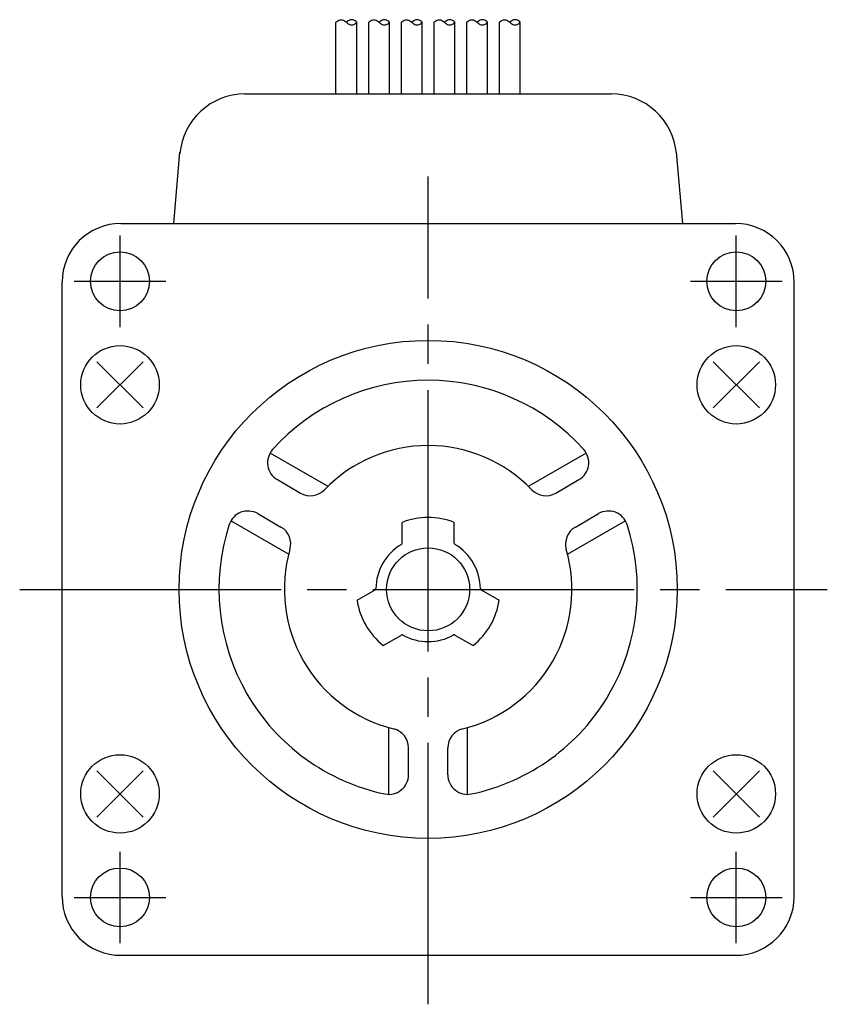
# Model space of a CAD drawing. Extents: x -213 to 31, y -32 to 71.
# Tile 3 of 3: x -31 to 31, y -32 to 44. Entities that reach past the tile are written whole.
import ezdxf

# ---------------------------------------------------------------- set-up
doc = ezdxf.new("R2010")
doc.units = 0
doc.header["$MEASUREMENT"] = 0
doc.linetypes.add('CENTER', pattern=[27, 20, -2, 3, -2])
doc.layers.get('0').update_dxf_attribs({"linetype": 'CONTINUOUS'})

# ---------------------------------------------------------------- blocks, each defined once
blk = doc.blocks.new('A$C3E631F8E')
for p, q in [((-7.05, 43.384), (-6.982, 43.446)), ((-7.05, 37.9), (-7.05, 43.384)), ((-6.982, 43.446), (-6.904, 43.501)), ((-6.904, 43.501), (-6.822, 43.545)), ((-6.822, 43.545), (-6.736, 43.574)), ((-6.736, 43.574), (-6.65, 43.584)), ((-6.65, 43.584), (-6.567, 43.572)), ((-6.567, 43.572), (-6.485, 43.542)), ((-6.485, 43.542), (-6.406, 43.497)), ((-6.406, 43.497), (-6.328, 43.443)), ((-6.328, 43.443), (-6.25, 43.384)), ((-6.182, 43.446), (-6.25, 43.384)), ((-6.25, 43.384), (-6.172, 43.326)), ((-6.106, 43.5), (-6.182, 43.446)), ((-6.172, 43.326), (-6.094, 43.271)), ((-6.024, 43.544), (-6.106, 43.5)), ((-6.094, 43.271), (-6.015, 43.227)), ((-5.938, 43.574), (-6.024, 43.544)), ((-6.015, 43.227), (-5.934, 43.196)), ((-5.85, 43.584), (-5.938, 43.574)), ((-5.934, 43.196), (-5.85, 43.184)), ((-5.762, 43.574), (-5.85, 43.584)), ((-5.85, 43.184), (-5.764, 43.194)), ((-5.764, 43.194), (-5.679, 43.224)), ((-5.676, 43.544), (-5.762, 43.574)), ((-5.679, 43.224), (-5.596, 43.268)), ((-5.594, 43.5), (-5.676, 43.544)), ((-5.596, 43.268), (-5.519, 43.323)), ((-5.518, 43.446), (-5.594, 43.5)), ((-5.519, 43.323), (-5.45, 43.384)), ((-5.45, 43.384), (-5.518, 43.446)), ((-5.45, 37.9), (-5.45, 43.384)), ((-4.55, 43.384), (-4.482, 43.446)), ((-4.55, 37.9), (-4.55, 43.384)), ((-4.482, 43.446), (-4.404, 43.501)), ((-4.404, 43.501), (-4.322, 43.545)), ((-4.322, 43.545), (-4.236, 43.574)), ((-4.236, 43.574), (-4.15, 43.584)), ((-4.15, 43.584), (-4.067, 43.572)), ((-4.067, 43.572), (-3.985, 43.542)), ((-3.985, 43.542), (-3.906, 43.497)), ((-3.906, 43.497), (-3.828, 43.443)), ((-3.828, 43.443), (-3.75, 43.384)), ((-3.682, 43.446), (-3.75, 43.384)), ((-3.75, 43.384), (-3.672, 43.326)), ((-3.606, 43.5), (-3.682, 43.446)), ((-3.672, 43.326), (-3.594, 43.271)), ((-3.524, 43.544), (-3.606, 43.5)), ((-3.594, 43.271), (-3.515, 43.227)), ((-3.438, 43.574), (-3.524, 43.544)), ((-3.515, 43.227), (-3.434, 43.196)), ((-3.35, 43.584), (-3.438, 43.574)), ((-3.434, 43.196), (-3.35, 43.184)), ((-3.262, 43.574), (-3.35, 43.584)), ((-3.35, 43.184), (-3.264, 43.194)), ((-3.264, 43.194), (-3.179, 43.224)), ((-3.176, 43.544), (-3.262, 43.574)), ((-3.179, 43.224), (-3.096, 43.268)), ((-3.094, 43.5), (-3.176, 43.544)), ((-3.096, 43.268), (-3.019, 43.323)), ((-3.018, 43.446), (-3.094, 43.5)), ((-3.019, 43.323), (-2.95, 43.384)), ((-2.95, 43.384), (-3.018, 43.446)), ((-2.95, 37.9), (-2.95, 43.384)), ((-2.05, 43.384), (-1.982, 43.446)), ((-2.05, 37.9), (-2.05, 43.384)), ((-1.982, 43.446), (-1.904, 43.501)), ((-1.904, 43.501), (-1.822, 43.545)), ((-1.822, 43.545), (-1.736, 43.574)), ((-1.736, 43.574), (-1.65, 43.584)), ((-1.65, 43.584), (-1.567, 43.572)), ((-1.567, 43.572), (-1.485, 43.542)), ((-1.485, 43.542), (-1.406, 43.497)), ((-1.406, 43.497), (-1.328, 43.443)), ((-1.328, 43.443), (-1.25, 43.384)), ((-1.182, 43.446), (-1.25, 43.384)), ((-1.25, 43.384), (-1.172, 43.326)), ((-1.106, 43.5), (-1.182, 43.446)), ((-1.172, 43.326), (-1.094, 43.271)), ((-1.024, 43.544), (-1.106, 43.5)), ((-1.094, 43.271), (-1.015, 43.227)), ((-0.938, 43.574), (-1.024, 43.544)), ((-1.015, 43.227), (-0.934, 43.196)), ((-0.85, 43.584), (-0.938, 43.574)), ((-0.934, 43.196), (-0.85, 43.184)), ((-0.762, 43.574), (-0.85, 43.584)), ((-0.85, 43.184), (-0.764, 43.194)), ((-0.764, 43.194), (-0.679, 43.224)), ((-0.676, 43.544), (-0.762, 43.574)), ((-0.679, 43.224), (-0.596, 43.268)), ((-0.594, 43.5), (-0.676, 43.544)), ((-0.596, 43.268), (-0.519, 43.323)), ((-0.518, 43.446), (-0.594, 43.5)), ((-0.519, 43.323), (-0.45, 43.384)), ((-0.45, 43.384), (-0.518, 43.446)), ((-0.45, 37.9), (-0.45, 43.384)), ((0.45, 43.384), (0.518, 43.446)), ((0.45, 37.9), (0.45, 43.384)), ((0.518, 43.446), (0.596, 43.501)), ((0.596, 43.501), (0.678, 43.545)), ((0.678, 43.545), (0.764, 43.574)), ((0.764, 43.574), (0.85, 43.584)), ((0.85, 43.584), (0.933, 43.572)), ((0.933, 43.572), (1.015, 43.542)), ((1.015, 43.542), (1.094, 43.497)), ((1.094, 43.497), (1.172, 43.443)), ((1.172, 43.443), (1.25, 43.384)), ((1.318, 43.446), (1.25, 43.384)), ((1.25, 43.384), (1.328, 43.326)), ((1.394, 43.5), (1.318, 43.446)), ((1.328, 43.326), (1.406, 43.271)), ((1.476, 43.544), (1.394, 43.5)), ((1.406, 43.271), (1.485, 43.227)), ((1.562, 43.574), (1.476, 43.544)), ((1.485, 43.227), (1.566, 43.196)), ((1.65, 43.584), (1.562, 43.574)), ((1.566, 43.196), (1.65, 43.184)), ((1.738, 43.574), (1.65, 43.584)), ((1.65, 43.184), (1.736, 43.194)), ((1.736, 43.194), (1.821, 43.224)), ((1.824, 43.544), (1.738, 43.574)), ((1.821, 43.224), (1.904, 43.268)), ((1.906, 43.5), (1.824, 43.544)), ((1.904, 43.268), (1.981, 43.323)), ((1.982, 43.446), (1.906, 43.5)), ((1.981, 43.323), (2.05, 43.384)), ((2.05, 43.384), (1.982, 43.446)), ((2.05, 37.9), (2.05, 43.384)), ((2.95, 43.384), (3.018, 43.446)), ((2.95, 37.9), (2.95, 43.384)), ((3.018, 43.446), (3.096, 43.501)), ((3.096, 43.501), (3.178, 43.545)), ((3.178, 43.545), (3.264, 43.574)), ((3.264, 43.574), (3.35, 43.584)), ((3.35, 43.584), (3.433, 43.572)), ((3.433, 43.572), (3.515, 43.542)), ((3.515, 43.542), (3.594, 43.497)), ((3.594, 43.497), (3.672, 43.443)), ((3.672, 43.443), (3.75, 43.384)), ((3.818, 43.446), (3.75, 43.384)), ((3.75, 43.384), (3.828, 43.326)), ((3.894, 43.5), (3.818, 43.446)), ((3.828, 43.326), (3.906, 43.271)), ((3.976, 43.544), (3.894, 43.5)), ((3.906, 43.271), (3.985, 43.227)), ((4.062, 43.574), (3.976, 43.544)), ((3.985, 43.227), (4.066, 43.196)), ((4.15, 43.584), (4.062, 43.574)), ((4.066, 43.196), (4.15, 43.184)), ((4.238, 43.574), (4.15, 43.584)), ((4.15, 43.184), (4.236, 43.194)), ((4.236, 43.194), (4.321, 43.224)), ((4.324, 43.544), (4.238, 43.574)), ((4.321, 43.224), (4.404, 43.268)), ((4.406, 43.5), (4.324, 43.544)), ((4.404, 43.268), (4.481, 43.323)), ((4.482, 43.446), (4.406, 43.5)), ((4.481, 43.323), (4.55, 43.384)), ((4.55, 43.384), (4.482, 43.446)), ((4.55, 37.9), (4.55, 43.384)), ((5.45, 43.384), (5.518, 43.446)), ((5.45, 37.9), (5.45, 43.384)), ((5.518, 43.446), (5.596, 43.501)), ((5.596, 43.501), (5.678, 43.545)), ((5.678, 43.545), (5.764, 43.574)), ((5.764, 43.574), (5.85, 43.584)), ((5.85, 43.584), (5.933, 43.572)), ((5.933, 43.572), (6.015, 43.542)), ((6.015, 43.542), (6.094, 43.497)), ((6.094, 43.497), (6.172, 43.443)), ((6.172, 43.443), (6.25, 43.384)), ((6.318, 43.446), (6.25, 43.384)), ((6.25, 43.384), (6.328, 43.326)), ((6.394, 43.5), (6.318, 43.446)), ((6.328, 43.326), (6.406, 43.271)), ((6.476, 43.544), (6.394, 43.5)), ((6.406, 43.271), (6.485, 43.227)), ((6.562, 43.574), (6.476, 43.544)), ((6.485, 43.227), (6.566, 43.196)), ((6.65, 43.584), (6.562, 43.574)), ((6.566, 43.196), (6.65, 43.184)), ((6.738, 43.574), (6.65, 43.584)), ((6.65, 43.184), (6.736, 43.194)), ((6.736, 43.194), (6.821, 43.224)), ((6.824, 43.544), (6.738, 43.574)), ((6.821, 43.224), (6.904, 43.268)), ((6.906, 43.5), (6.824, 43.544)), ((6.904, 43.268), (6.981, 43.323)), ((6.982, 43.446), (6.906, 43.5)), ((6.981, 43.323), (7.05, 43.384)), ((7.05, 43.384), (6.982, 43.446)), ((7.05, 37.9), (7.05, 43.384)), ((-14.011, 37.9), (0, 37.9)), ((0, 37.9), (14.011, 37.9)), ((-19.459, 28), (-18.983, 33.444)), ((18.983, 33.444), (19.459, 28)), ((-23.5, 28), (23.5, 28)), ((-28, -23.5), (-28, 23.5)), ((28, -23.5), (28, 23.5)), ((-25.338, 17.417), (-21.802, 13.882)), ((-25.338, 13.882), (-21.802, 17.417)), ((21.802, 13.882), (25.338, 17.417)), ((21.802, 17.417), (25.338, 13.882)), ((-12.111, 10.456), (-7.665, 7.89)), ((7.665, 7.889), (12.111, 10.456)), ((-11.536, 8.392), (-9.759, 7.366)), ((9.759, 7.366), (11.536, 8.392)), ((-13.036, 5.794), (-11.259, 4.768)), ((11.259, 4.768), (13.036, 5.794)), ((-15.111, 5.26), (-10.665, 2.693)), ((-2, 3.521), (-2, 5.124)), ((2, 3.521), (2, 5.124)), ((10.665, 2.693), (15.111, 5.26)), ((-5.437, -0.83), (-4.05, -0.029)), ((4.05, -0.029), (5.437, -0.83)), ((-3.437, -4.294), (-2.05, -3.493)), ((2.049, -3.493), (3.437, -4.294)), ((-3, -15.716), (-3, -10.583)), ((3, -15.716), (3, -10.583)), ((-1.5, -14.186), (-1.5, -12.135)), ((1.5, -14.186), (1.5, -12.135)), ((-25.338, -17.418), (-21.802, -13.882)), ((-25.338, -13.882), (-21.802, -17.418)), ((21.802, -17.418), (25.338, -13.882)), ((21.802, -13.882), (25.338, -17.418)), ((-23.5, -28), (23.5, -28))]:
    blk.add_line(p, q)
at = {"linetype": 'CENTER'}
for p, q in [((0, -31.748), (0, 31.577)), ((-23.57, 20.07), (-23.57, 27.07)), ((23.57, 20.07), (23.57, 27.07)), ((-27.07, 23.57), (-20.07, 23.57)), ((20.07, 23.57), (27.07, 23.57)), ((-31.243, 0), (30.531, 0)), ((-23.57, -27.07), (-23.57, -20.07)), ((23.57, -27.07), (23.57, -20.07)), ((-27.07, -23.57), (-20.07, -23.57)), ((20.07, -23.57), (27.07, -23.57))]:
    blk.add_line(p, q, dxfattribs=at)
for centre, radius in [((-23.57, 23.57), 2.25), ((23.57, 23.57), 2.25), ((0, 0), 19.05), ((-23.57, 15.65), 3), ((23.57, 15.65), 3), ((0, 0), 3.175), ((-23.57, -15.65), 3), ((23.57, -15.65), 3), ((-23.57, -23.57), 2.25), ((23.57, -23.57), 2.25)]:
    blk.add_circle(centre, radius)
for centre, radius, start, end in [((-14.011, 32.9), 5, 89.99997, 174.99999), ((14.011, 32.9), 5, 4.99996, 89.99997), ((-23.5, 23.5), 4.5, 89.99997, 179.99995), ((23.5, 23.5), 4.5, 0, 89.99997), ((0, 0), 16, 41.94057, 138.05948), ((-10.786, 9.691), 1.5, 138.05943, 239.99983), ((0, 0), 11, 43.88657, 136.11348), ((10.786, 9.691), 1.5, 300, 41.94054), ((-9.009, 8.665), 1.5, 239.99985, 316.11328), ((9.009, 8.665), 1.5, 223.88661, 300), ((-13.786, 4.495), 1.5, 60.00009, 161.94051), ((0, 0), 5.5, 68.67629, 111.32365), ((13.786, 4.495), 1.5, 18.05948, 119.99986), ((0, 0), 16, 161.94055, 258.05933), ((-12.009, 3.469), 1.5, 343.88648, 60.00009), ((0, 0), 16, 281.94043, 18.05951), ((12.009, 3.469), 1.5, 119.99986, 196.11336), ((0, 0), 11, 163.88655, 256.11328), ((0, 0), 4, 120.8103, 179.18979), ((-2.1, 3.521), 0.1, 300.81177, 0), ((2.1, 3.521), 0.1, 179.99995, 239.18814), ((0, 0), 4, 0.80989, 59.18965), ((0, 0), 11, 283.88648, 16.11352), ((-4.1, 0.058), 0.1, 300.0022, 359.18408), ((4.1, 0.058), 0.1, 180.81577, 239.99777), ((0, 0), 5.5, 188.67633, 231.32372), ((0, 0), 5.5, 308.67627, 351.32349), ((-2, -3.579), 0.1, 60.80157, 120.00221), ((0, 0), 4, 240.81024, 299.1897), ((2, -3.579), 0.1, 59.99774, 119.19838), ((-3, -12.135), 1.5, 359.99976, 76.11333), ((3, -12.135), 1.5, 103.88657, 180.00012), ((-3, -14.186), 1.5, 258.05933, 359.99976), ((3, -14.186), 1.5, 180.00014, 281.94043), ((-23.5, -23.5), 4.5, 179.99995, 270), ((23.5, -23.5), 4.5, 270, 0)]:
    blk.add_arc(centre, radius, start, end)

msp = doc.modelspace()

# ---------------------------------------------------------------- block references
msp.add_blockref('A$C3E631F8E', (0, 0))

doc.saveas('drawing.dxf')
